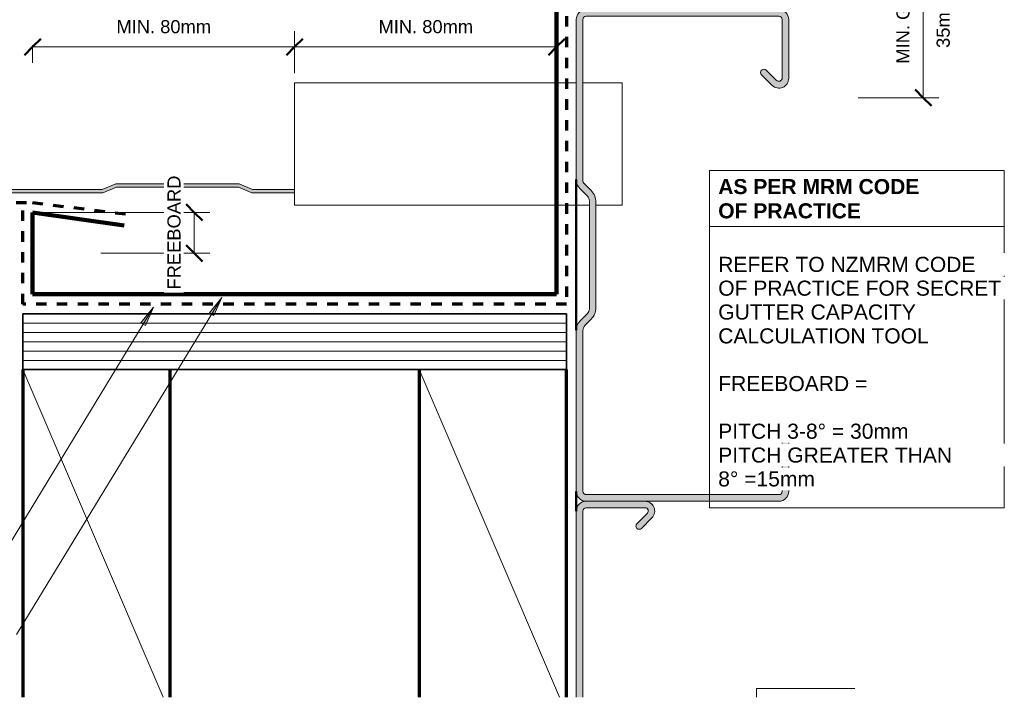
# Model space of a CAD drawing. Header units: millimetres. Extents: x 3507 to 4062, y 1847 to 2197.
# Tile 2 of 3: x 3762 to 4062, y 1847 to 2054. Entities that reach past the tile are written whole.
import ezdxf

# ---------------------------------------------------------------- set-up
doc = ezdxf.new("R2010")
doc.units = ezdxf.units.MM
doc.linetypes.add('Dash', pattern=[6.35, 3.175, -3.175])
for name, color, linetype, lineweight in [('A-ANNO-DIMS', 211, 'Continuous', 9), ('A-ANNO-DIMS-2', 211, 'Continuous', 9), ('A-ANNO-NOTE', 131, 'Continuous', 9), ('A-DETL', 90, 'Continuous', 13), ('A-DETL-GENF', 92, 'Continuous', 13), ('A-DETL-MEDM', 33, 'Continuous', 35), ('G-ANNO-TEXT', 231, 'Continuous', 9)]:
    doc.layers.add(name, color=color, linetype=linetype, lineweight=lineweight)
doc.styles.add('Arial_1', font='arial.ttf', dxfattribs={"height": 4})
doc.styles.add('Arial_2', font='arial.ttf', dxfattribs={"height": 2.3})
doc.styles.add('Arial_B', font='arialbd.ttf', dxfattribs={"height": 2.3})
doc.dimstyles.new('Diagonal', dxfattribs={"dimscale": 304.8, "dimtxt": 4.081038, "dimasz": 0.016404, "dimexe": 0.015748, "dimexo": 0.009843, "dimgap": 0.009843, "dimtad": 1, "dimdec": 0, "dimzin": 0, "dimdsep": 46, "dimtxsty": 'Arial_1', "dimblk1": 'OBLIQUE', "dimblk2": 'OBLIQUE', "dimsah": 1, "dimcen": 0.09, "dimazin": 0, "dimtfac": 1, "dimtdec": 4, "dimtix": 1, "dimtmove": 0, "dimatfit": 3, "dimfxl": 1, "dimtvp": 1, "dimtfill": 1, "dimtolj": 1, "dimtzin": 0, "dimarcsym": 2})

# ---------------------------------------------------------------- blocks, each defined once
blk = doc.blocks.new('Metalcraft Profiles4 - Metalcraft T-Rib-4992821-D CR 13 PARALLEL HIDDEN GUTTER _2 PART FLASHING_')
at = {"layer": 'A-DETL-GENF'}
blk.add_hatch(color=256, dxfattribs=at).paths.add_polyline_path([(700.78, 0), (700.78, 1), (687.96, 1), (683.85, 2.72), (646.15, 2.72), (642.04, 1), (600.09, 1), (599.43, 1.21), (598.83, 1.55), (598.3, 2), (597.88, 2.55), (582.5, 25.76), (581.92, 26.42), (581.22, 26.95), (580.41, 27.32), (577.86, 28.05), (575.27, 28.58), (572.65, 28.89), (570, 29), (567.35, 28.89), (564.73, 28.58), (562.14, 28.05), (559.59, 27.32), (558.78, 26.95), (558.08, 26.42), (557.5, 25.76), (542.12, 2.55), (541.7, 2), (541.17, 1.55), (540.57, 1.21), (539.91, 1), (497.96, 1), (493.85, 2.72), (456.15, 2.72), (452.04, 1), (410.09, 1), (409.43, 1.21), (408.83, 1.55), (408.3, 2), (407.88, 2.55), (392.5, 25.76), (391.92, 26.42), (391.22, 26.95), (390.41, 27.32), (387.86, 28.05), (385.27, 28.58), (382.65, 28.89), (380, 29), (377.35, 28.89), (374.73, 28.58), (372.14, 28.05), (369.59, 27.32), (368.78, 26.95), (368.08, 26.42), (367.5, 25.76), (361.78, 17.12), (361.78, 15.31), (368.33, 25.2), (368.76, 25.7), (369.3, 26.1), (369.9, 26.37), (372.38, 27.08), (374.89, 27.59), (377.43, 27.9), (380, 28), (382.57, 27.9), (385.11, 27.59), (387.62, 27.08), (390.1, 26.37), (390.7, 26.1), (391.24, 25.7), (391.67, 25.2), (407.18, 1.8), (407.95, 0.96), (408.91, 0.35), (410, 0), (452.24, 0), (456.35, 1.72), (493.65, 1.72), (497.76, 0), (540, 0), (541.09, 0.35), (542.05, 0.96), (542.82, 1.8), (558.33, 25.2), (558.76, 25.7), (559.3, 26.1), (559.9, 26.37), (562.38, 27.08), (564.89, 27.59), (567.43, 27.9), (570, 28), (572.57, 27.9), (575.11, 27.59), (577.62, 27.08), (580.1, 26.37), (580.7, 26.1), (581.24, 25.7), (581.67, 25.2), (597.18, 1.8), (597.95, 0.96), (598.91, 0.35), (600, 0), (642.24, 0), (646.35, 1.72), (683.65, 1.72), (687.76, 0)])
for p, q in [((642.04, 1), (600.09, 1)), ((646.15, 2.72), (642.04, 1)), ((642.24, 0), (646.35, 1.72)), ((683.85, 2.72), (646.15, 2.72)), ((646.35, 1.72), (683.65, 1.72)), ((683.65, 1.72), (687.76, 0)), ((687.96, 1), (683.85, 2.72)), ((700.78, 1), (687.96, 1)), ((600, 0), (642.24, 0)), ((687.76, 0), (700.78, 0))]:
    blk.add_line(p, q, dxfattribs=at)
blk = doc.blocks.new('Building Paper - Building Paper-4870014-D CR 13 PARALLEL HIDDEN GUTTER _2 PART FLASHING_')
at = {"layer": 'A-DETL-GENF', "linetype": 'Dash', "lineweight": 70}
blk.add_line((0, 0), (157.76, 0), dxfattribs=at)
blk = doc.blocks.new('Building Paper - Building Paper-4870015-D CR 13 PARALLEL HIDDEN GUTTER _2 PART FLASHING_')
at = {"layer": 'A-DETL-GENF', "linetype": 'Dash', "lineweight": 70}
blk.add_line((0, 0), (166, 0), dxfattribs=at)
blk = doc.blocks.new('Building Paper - Building Paper-5026497-D CR 13 PARALLEL HIDDEN GUTTER _2 PART FLASHING_')
at = {"layer": 'A-DETL-GENF', "linetype": 'Dash', "lineweight": 70}
blk.add_line((0, 0), (31, 0), dxfattribs=at)
blk = doc.blocks.new('Building Paper - Building Paper-5334677-D CR 13 PARALLEL HIDDEN GUTTER _2 PART FLASHING_')
at = {"layer": 'A-DETL-GENF', "linetype": 'Dash', "lineweight": 70}
blk.add_line((0, 0), (259, 0), dxfattribs=at)
blk = doc.blocks.new('Building Paper - Building Paper-4870023-D CR 13 PARALLEL HIDDEN GUTTER _2 PART FLASHING_')
at = {"layer": 'A-DETL-GENF', "linetype": 'Dash', "lineweight": 70}
blk.add_line((0, 0), (30.96, 0), dxfattribs=at)
blk = doc.blocks.new('Framing-Continuous _NZ_1 - 100 x 45-5026798-D CR 13 PARALLEL HIDDEN GUTTER _2 PART FLASHING_')
at = {"layer": 'A-DETL-GENF'}
for p, q in [((100, 45), (0, 45)), ((100, 42.86), (0, 0)), ((0, 0), (100, 0))]:
    blk.add_line(p, q, dxfattribs=at)
at = {"layer": 'A-DETL-GENF', "lineweight": 70}
for p, q in [((100, 45), (0, 45)), ((0, 0), (100, 0))]:
    blk.add_line(p, q, dxfattribs=at)
blk = doc.blocks.new('17mm Plywood1 - 17mm Plywood-5026495-D CR 13 PARALLEL HIDDEN GUTTER _2 PART FLASHING_')
at = {"layer": 'A-DETL-GENF'}
for p, q in [((0, 14.17), (166, 14.17)), ((0, 11.33), (166, 11.33)), ((0, 8.5), (166, 8.5)), ((0, 5.67), (166, 5.67)), ((0, 2.83), (166, 2.83))]:
    blk.add_line(p, q, dxfattribs=at)
at = {"layer": 'A-DETL-MEDM'}
for p, q in [((166, 17), (0, 17)), ((0, 17), (0, 0)), ((166, 0), (166, 17)), ((0, 0), (166, 0))]:
    blk.add_line(p, q, dxfattribs=at)
blk = doc.blocks.new('Metalcraft MSS Purlin-150x1 - Metalcraft MSS Purlin-150x65 2-V1-D CR 13 PARALLEL HIDDEN GUTTER _2 PART FLASHING_')
at = {"layer": 'A-DETL-GENF'}
blk.add_hatch(color=256, dxfattribs=at).paths.add_polyline_path([(5, 148.06), (5, 148), (61.85, 148), (62.11, 147.97), (62.35, 147.87), (62.56, 147.71), (62.71, 147.5), (62.81, 147.26), (62.85, 146.91), (62.85, 128.98), (62.82, 128.73), (62.72, 128.5), (62.57, 128.3), (62.37, 128.15), (62.14, 128.05), (61.89, 128.02), (61.64, 128.05), (61.41, 128.15), (61.21, 128.3), (57.97, 131.54), (57.77, 131.69), (57.53, 131.79), (57.27, 131.83), (57.01, 131.79), (56.77, 131.69), (56.56, 131.54), (56.4, 131.33), (56.3, 131.09), (56.27, 130.83), (56.3, 130.57), (56.4, 130.33), (56.56, 130.12), (59.78, 126.9), (60.4, 126.44), (61.12, 126.16), (61.89, 126.07), (62.66, 126.18), (63.37, 126.48), (63.98, 126.95), (64.45, 127.57), (64.75, 128.29), (64.85, 129.06), (64.85, 147), (64.75, 147.78), (64.45, 148.5), (63.97, 149.12), (63.35, 149.6), (62.62, 149.9), (61.85, 150), (5, 150)])
for p, q in [((61.85, 150), (5, 150)), ((5, 148), (61.85, 148)), ((62.85, 147.01), (62.85, 128.98)), ((56.56, 130.12), (59.78, 126.9)), ((61.21, 128.3), (57.97, 131.54))]:
    blk.add_line(p, q, dxfattribs=at)
for centre, radius, start, end in [((61.85, 147), 3, 360, 90), ((61.85, 147.01), 0.993, 0, 90), ((57.27, 130.83), 1, 45, 225), ((61.85, 129.06), 2.99, 226.0338, 0), ((61.89, 128.98), 0.959, 225, 0)]:
    blk.add_arc(centre, radius, start, end, dxfattribs=at)
blk = doc.blocks.new('Metalcraft MSS Purlin-150x1 - Metalcraft MSS Purlin-150x65-5026493-D CR 13 PARALLEL HIDDEN GUTTER _2 PART FLASHING_')
at = {"layer": 'A-DETL-GENF'}
blk.add_hatch(color=256, dxfattribs=at).paths.add_polyline_path([(3, -150), (61.85, -150), (62.62, -149.9), (63.35, -149.6), (63.97, -149.12), (64.45, -148.5), (64.75, -147.78), (64.85, -147), (64.85, -129.06), (64.75, -128.29), (64.45, -127.57), (63.98, -126.95), (63.37, -126.48), (62.66, -126.18), (61.89, -126.07), (61.12, -126.16), (60.4, -126.44), (59.78, -126.9), (56.56, -130.12), (56.4, -130.33), (56.3, -130.57), (56.27, -130.83), (56.3, -131.09), (56.4, -131.33), (56.56, -131.54), (56.77, -131.69), (57.01, -131.79), (57.27, -131.83), (57.53, -131.79), (57.77, -131.69), (57.97, -131.54), (61.21, -128.3), (61.41, -128.15), (61.64, -128.05), (61.89, -128.02), (62.14, -128.05), (62.37, -128.15), (62.57, -128.3), (62.72, -128.5), (62.82, -128.73), (62.85, -128.98), (62.85, -147.01), (62.81, -147.26), (62.71, -147.5), (62.56, -147.71), (62.35, -147.87), (62.11, -147.97), (61.85, -148), (3.09, -148), (2.81, -147.96), (2.55, -147.85), (2.32, -147.68), (2.15, -147.45), (2.04, -147.19), (2, -146.91), (2, -97.95), (2.08, -97.34), (2.31, -96.78), (2.69, -96.3), (4.53, -94.45), (5.32, -93.42), (5.82, -92.21), (5.99, -90.92), (5.99, -58.75), (5.82, -57.46), (5.32, -56.25), (4.53, -55.22), (2.38, -53.04), (2.22, -52.83), (2.06, -52.43), (2, -52), (2, -2.99), (2.03, -2.74), (2.13, -2.5), (2.29, -2.29), (2.5, -2.13), (2.74, -2.03), (2.99, -2), (61.85, -2), (62.11, -2.03), (62.35, -2.13), (62.56, -2.29), (62.71, -2.5), (62.81, -2.74), (62.85, -2.99), (62.85, -20.79), (62.81, -21.06), (62.71, -21.31), (62.54, -21.53), (62.32, -21.7), (62.06, -21.81), (61.79, -21.84), (61.52, -21.81), (61.26, -21.7), (61.04, -21.53), (57.97, -18.46), (57.77, -18.31), (57.53, -18.21), (57.27, -18.17), (57.01, -18.21), (56.77, -18.31), (56.56, -18.46), (56.4, -18.67), (56.3, -18.91), (56.27, -19.17), (56.3, -19.43), (56.4, -19.67), (56.56, -19.88), (59.78, -23.1), (60.4, -23.56), (61.12, -23.84), (61.89, -23.93), (62.66, -23.82), (63.37, -23.52), (63.98, -23.05), (64.45, -22.43), (64.75, -21.71), (64.85, -20.94), (64.85, -3), (64.75, -2.22), (64.45, -1.5), (63.97, -0.88), (63.35, -0.4), (62.62, -0.1), (61.85, 0), (3, 0), (2.22, -0.1), (1.5, -0.4), (0.88, -0.88), (0.4, -1.5), (0.1, -2.22), (0, -3), (0, -51.87), (0.14, -52.9), (0.53, -53.86), (1.17, -54.69), (3.41, -56.93), (3.72, -57.34), (3.92, -57.82), (3.99, -58.34), (3.99, -91.34), (3.92, -91.85), (3.72, -92.33), (3.41, -92.75), (1.17, -94.98), (0.53, -95.81), (0.14, -96.77), (0, -97.81), (0, -147), (0.1, -147.78), (0.4, -148.5), (0.88, -149.12), (1.5, -149.6), (2.22, -149.9), (2.38, -149.92)])
for p, q in [((61.85, 0), (3, 0)), ((0, -3), (0, -51.87)), ((2, -52), (2, -2.99)), ((2.99, -2), (61.85, -2)), ((62.85, -2.99), (62.85, -20.79)), ((64.85, -20.94), (64.85, -3)), ((56.56, -19.88), (59.78, -23.1)), ((61.04, -21.53), (57.97, -18.46)), ((4.53, -55.22), (2.49, -53.18)), ((1.17, -54.69), (3.41, -56.93)), ((3.99, -58.34), (3.99, -91.34)), ((5.99, -90.92), (5.99, -58.75)), ((3.41, -92.75), (1.17, -94.98)), ((2.69, -96.3), (4.53, -94.45)), ((0, -97.81), (0, -147)), ((2, -146.91), (2, -97.95)), ((59.78, -126.9), (56.56, -130.12)), ((57.97, -131.54), (61.21, -128.3)), ((62.85, -128.98), (62.85, -147.01)), ((64.85, -147), (64.85, -129.06)), ((3, -150), (61.85, -150)), ((61.85, -148), (3.09, -148))]:
    blk.add_line(p, q, dxfattribs=at)
for centre, radius, start, end in [((3, -3), 3, 90, 180), ((61.85, -3), 3, 0, 90), ((2.99, -2.99), 0.993, 90, 180), ((61.85, -2.99), 0.993, 360, 90), ((57.27, -19.17), 1, 45, 225), ((61.85, -20.94), 2.99, 226.0338, 0), ((61.79, -20.79), 1.06, 225, 0), ((3.99, -51.87), 3.99, 180, 225), ((3.67, -52), 1.67, 180, 225), ((2, -58.34), 1.99, 0, 45), ((1, -58.75), 4.99, 0, 45), ((2, -91.34), 1.99, 315, 360), ((1, -90.92), 4.99, 315, 0), ((3.99, -97.81), 3.99, 135, 180), ((4.34, -97.95), 2.34, 135, 180), ((61.85, -129.06), 2.99, 0, 133.9662), ((61.89, -128.98), 0.959, 0, 135), ((57.27, -130.83), 1, 135, 315), ((3, -147), 3, 180, 270), ((3.09, -146.91), 1.09, 180, 270), ((61.85, -147), 3, 270, 0), ((61.85, -147.01), 0.993, 270, 360)]:
    blk.add_arc(centre, radius, start, end, dxfattribs=at)
blk = doc.blocks.new('Paralle hidden gutter flashing - Paralle hidden gutter flashing-5026496-D CR 13 PARALLEL HIDDEN GUTTER _2 PART FLASHING_')
at = {"layer": 'A-DETL-GENF', "lineweight": 100}
for p, q in [((157, 154.5), (157, 144.5)), ((160, 0), (160, 154.5)), ((0, 0), (0, 25)), ((0, 25), (28, 21)), ((0, 0), (160, 0))]:
    blk.add_line(p, q, dxfattribs=at)
blk.add_arc((158.5, 154.5), 1.5, 0, 180, dxfattribs=at)
blk = doc.blocks.new('DIMBLOCK1-D CR 13 PARALLEL HIDDEN GUTTER _2 PART FLASHING_')
at = {"layer": 'A-ANNO-DIMS-2'}
for p, q in [((3845.8, 2045.62), (3845.8, 2050.42)), ((3765.8, 2045.62), (3765.8, 2046.16)), ((3765.8, 2045.62), (3845.8, 2045.62)), ((3765.8, 2045.62), (3765.8, 2040.82)), ((3845.8, 2045.62), (3845.8, 2037.66))]:
    blk.add_line(p, q, dxfattribs=at)
at = {"layer": 'A-ANNO-DIMS-2', "lineweight": 50}
for p, q in [((3765.8, 2045.62), (3768.3, 2048.12)), ((3845.8, 2045.62), (3848.3, 2048.12)), ((3765.8, 2045.62), (3763.3, 2043.12)), ((3845.8, 2045.62), (3843.3, 2043.12))]:
    blk.add_line(p, q, dxfattribs=at)
at = {"layer": 'A-ANNO-DIMS-2', "color": 0, "insert": (3791.42, 2053.82), "char_height": 4, "width": 34.5067, "attachment_point": 1, "line_spacing_factor": 0.941778, "style": 'Arial_1', "bg_fill": 3, "box_fill_scale": 1.25, "bg_fill_color": 256, "bg_fill_true_color": 13158600, "bg_fill_transparency": 0}
blk.add_mtext('MIN. 80mm', dxfattribs=at)
blk = doc.blocks.new('_Oblique')
at = {"color": 0, "linetype": 'ByBlock', "lineweight": -2}
blk.add_line((-0.5, -0.5), (0.5, 0.5), dxfattribs=at)
blk = doc.blocks.new('DIMBLOCK2-D CR 13 PARALLEL HIDDEN GUTTER _2 PART FLASHING_')
at = {"layer": 'A-ANNO-DIMS-2'}
for p, q in [((3845.8, 2045.62), (3845.8, 2050.42)), ((3845.8, 2045.62), (3925.8, 2045.62)), ((3845.8, 2045.62), (3845.8, 2037.66)), ((3925.8, 2045.62), (3925.8, 2046.16)), ((3925.8, 2045.62), (3925.8, 2040.82))]:
    blk.add_line(p, q, dxfattribs=at)
at = {"layer": 'A-ANNO-DIMS-2', "lineweight": 50}
for p, q in [((3845.8, 2045.62), (3848.3, 2048.12)), ((3925.8, 2045.62), (3928.3, 2048.12)), ((3845.8, 2045.62), (3843.3, 2043.12)), ((3925.8, 2045.62), (3923.3, 2043.12))]:
    blk.add_line(p, q, dxfattribs=at)
at = {"layer": 'A-ANNO-DIMS-2', "color": 0, "insert": (3871.42, 2053.82), "char_height": 4, "width": 34.5067, "attachment_point": 1, "line_spacing_factor": 0.941778, "style": 'Arial_1', "bg_fill": 3, "box_fill_scale": 1.25, "bg_fill_color": 256, "bg_fill_true_color": 13158600, "bg_fill_transparency": 0}
blk.add_mtext('MIN. 80mm', dxfattribs=at)
blk = doc.blocks.new('DIMBLOCK4-D CR 13 PARALLEL HIDDEN GUTTER _2 PART FLASHING_')
at = {"layer": 'A-ANNO-DIMS-2', "lineweight": 50}
for p, q in [((3815.16, 1995.14), (3812.66, 1997.64)), ((3815.16, 1995.14), (3817.66, 1992.64)), ((3815.16, 1982.64), (3812.66, 1985.14)), ((3815.16, 1982.64), (3817.66, 1980.14))]:
    blk.add_line(p, q, dxfattribs=at)
at = {"layer": 'A-ANNO-DIMS-2'}
for p, q in [((3815.16, 1995.14), (3768.8, 1995.14)), ((3815.16, 1982.64), (3815.16, 1995.14)), ((3815.16, 1995.14), (3819.96, 1995.14)), ((3815.16, 1982.64), (3786.66, 1982.64)), ((3815.16, 1982.64), (3819.96, 1982.64))]:
    blk.add_line(p, q, dxfattribs=at)
at = {"layer": 'A-ANNO-DIMS-2', "color": 0, "insert": (3806.97, 1971.6), "char_height": 4, "width": 41.5136, "attachment_point": 1, "rotation": 90, "line_spacing_factor": 0.941778, "style": 'Arial_1', "bg_fill": 3, "box_fill_scale": 1.25, "bg_fill_color": 256, "bg_fill_true_color": 13158600, "bg_fill_transparency": 0}
blk.add_mtext('FREEBOARD', dxfattribs=at)
blk = doc.blocks.new('SECRET GUTTER FREEBOARD NOTE - SECRET GUTTER FREEBOARD NOTE-5561932-D CR 13 PARALLEL HIDDEN GUTTER _2 PART FLASHING_')
at = {"layer": 'A-ANNO-NOTE'}
for p, q in [((-45, 0), (-45, -51.47)), ((-45, 0), (0, 0)), ((0, 0), (-45, 0)), ((-45, 0), (-45, -51.47)), ((0, -51.47), (0, 0)), ((0, -51.47), (0, 0)), ((-45, -8.55), (0, -8.55)), ((-45, -51.47), (0, -51.47)), ((-45, -51.47), (0, -51.47))]:
    blk.add_line(p, q, dxfattribs=at)
at = {"layer": 'A-ANNO-NOTE', "char_height": 2.3, "attachment_point": 1, "bg_fill": 3, "box_fill_scale": 1.25, "bg_fill_color": 256, "bg_fill_true_color": 13158600, "bg_fill_transparency": 0}
for s, insert, width, style in [('AS PER MRM CODE ', (-43.67, -1.31), 37.1983, 'Arial_B'), ('OF PRACTICE', (-43.67, -5.01), 25.9747, 'Arial_B'), ('REFER TO NZMRM CODE ', (-43.67, -13.18), 47.7806, 'Arial_2'), ('OF PRACTICE FOR SECRET ', (-43.67, -16.81), 51.789, 'Arial_2'), ('GUTTER CAPACITY ', (-43.67, -20.45), 36.6371, 'Arial_2'), ('CALCULATION TOOL', (-43.67, -24.09), 38.2405, 'Arial_2'), ('FREEBOARD = ', (-43.67, -31.37), 28.2996, 'Arial_2'), ('PITCH 3-8° = 30mm', (-43.67, -38.64), 34.6329, 'Arial_2'), ('PITCH GREATER THAN ', (-43.67, -42.28), 43.4515, 'Arial_2'), ('8° =15mm', (-43.67, -45.92), 17.7173, 'Arial_2')]:
    blk.add_mtext(s, dxfattribs=dict(at, insert=insert, width=width, style=style))
blk = doc.blocks.new('DIMBLOCK6-D CR 13 PARALLEL HIDDEN GUTTER _2 PART FLASHING_')
at = {"layer": 'A-ANNO-DIMS-2', "lineweight": 50}
for p, q in [((4037.7, 2075.95), (4035.2, 2078.45)), ((4037.7, 2075.95), (4040.2, 2073.45)), ((4037.7, 2030.14), (4035.2, 2032.64)), ((4037.7, 2030.14), (4040.2, 2027.64))]:
    blk.add_line(p, q, dxfattribs=at)
at = {"layer": 'A-ANNO-DIMS-2'}
for p, q in [((4037.7, 2075.95), (4018.69, 2075.95)), ((4037.7, 2075.95), (4037.7, 2030.14)), ((4037.7, 2075.95), (4042.5, 2075.95)), ((4037.7, 2030.14), (4017.83, 2030.14)), ((4037.7, 2030.14), (4042.5, 2030.14))]:
    blk.add_line(p, q, dxfattribs=at)
at = {"layer": 'A-ANNO-DIMS-2', "color": 0, "char_height": 4, "attachment_point": 1, "rotation": 90, "line_spacing_factor": 0.941778, "style": 'Arial_1', "bg_fill": 3, "box_fill_scale": 1.25, "bg_fill_color": 256, "bg_fill_true_color": 13158600, "bg_fill_transparency": 0}
for s, insert, width in [('MIN. GAP', (4029.51, 2040.52), 30.0616), ('35mm', (4041.79, 2045.33), 18.5342)]:
    blk.add_mtext(s, dxfattribs=dict(at, insert=insert, width=width))

msp = doc.modelspace()

# ---------------------------------------------------------------- hatches: boundary and pattern name
at = {"layer": 'G-ANNO-TEXT'}
for points in [[(3823.61, 1969.18), (3819.81, 1964.47), (3821.16, 1963.65)], [(3802.69, 1966.16), (3798.9, 1961.44), (3800.25, 1960.62)]]:
    msp.add_hatch(color=7, dxfattribs=at).paths.add_polyline_path(points)

# ---------------------------------------------------------------- linework, layer by layer
at = {"layer": 'A-DETL'}
for p, q in [((3931.8, 2034.66), (3845.8, 2034.66)), ((3845.8, 2034.66), (3845.8, 1997.37)), ((3945.8, 2034.66), (3933.8, 2034.66)), ((3945.8, 1997.37), (3945.8, 2034.66)), ((3845.8, 1997.37), (3935.79, 1997.37)), ((3937.79, 1997.37), (3945.8, 1997.37)), ((4016.8, 1849.83), (3986.85, 1849.83)), ((3986.85, 1849.83), (3986.85, 1847.14))]:
    msp.add_line(p, q, dxfattribs=at)
at = {"layer": 'A-DETL', "lineweight": 50}
for p, q in [((3931.8, 2005.13), (3931.8, 1959.19)), ((3931.8, 1909.99), (3931.8, 1903.99))]:
    msp.add_line(p, q, dxfattribs=at)
at = {"layer": 'G-ANNO-TEXT', "color": 7}
for p, q in [((3823.61, 1969.18), (3760.95, 1866.3)), ((3823.61, 1969.18), (3819.81, 1964.47)), ((3821.16, 1963.65), (3823.61, 1969.18)), ((3802.69, 1966.16), (3759.06, 1894.43)), ((3802.69, 1966.16), (3798.9, 1961.44)), ((3800.25, 1960.62), (3802.69, 1966.16)), ((3819.81, 1964.47), (3821.16, 1963.65)), ((3798.9, 1961.44), (3800.25, 1960.62))]:
    msp.add_line(p, q, dxfattribs=at)

# ---------------------------------------------------------------- block references
at = {"layer": 'A-DETL-GENF'}
for name, p in [('Paralle hidden gutter flashing - Paralle hidden gutter flashing-5026496-D CR 13 PARALLEL HIDDEN GUTTER _2 PART FLASHING_', (3765.8, 1970.14)), ('Metalcraft MSS Purlin-150x1 - Metalcraft MSS Purlin-150x65-5026493-D CR 13 PARALLEL HIDDEN GUTTER _2 PART FLASHING_', (3931.8, 2056.99)), ('Metalcraft Profiles4 - Metalcraft T-Rib-4992821-D CR 13 PARALLEL HIDDEN GUTTER _2 PART FLASHING_', (3145.03, 2001.14)), ('Building Paper - Building Paper-5334677-D CR 13 PARALLEL HIDDEN GUTTER _2 PART FLASHING_', (3506.8, 1998.14)), ('17mm Plywood1 - 17mm Plywood-5026495-D CR 13 PARALLEL HIDDEN GUTTER _2 PART FLASHING_', (3762.8, 1947.14))]:
    msp.add_blockref(name, p, dxfattribs=at)
for name, p, rotation in [('Building Paper - Building Paper-4870014-D CR 13 PARALLEL HIDDEN GUTTER _2 PART FLASHING_', (3928.8, 2124.9), 269.9999999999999), ('Building Paper - Building Paper-5026497-D CR 13 PARALLEL HIDDEN GUTTER _2 PART FLASHING_', (3762.8, 1967.14), 89.9999999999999), ('Building Paper - Building Paper-4870023-D CR 13 PARALLEL HIDDEN GUTTER _2 PART FLASHING_', (3765.8, 1998.14), 352.9999999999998), ('Building Paper - Building Paper-4870015-D CR 13 PARALLEL HIDDEN GUTTER _2 PART FLASHING_', (3928.8, 1967.14), 180), ('Framing-Continuous _NZ_1 - 100 x 45-5026798-D CR 13 PARALLEL HIDDEN GUTTER _2 PART FLASHING_', (3762.8, 1947.14), 269.9999999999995), ('Framing-Continuous _NZ_1 - 100 x 45-5026798-D CR 13 PARALLEL HIDDEN GUTTER _2 PART FLASHING_', (3883.8, 1947.14), 269.9999999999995), ('Metalcraft MSS Purlin-150x1 - Metalcraft MSS Purlin-150x65 2-V1-D CR 13 PARALLEL HIDDEN GUTTER _2 PART FLASHING_', (4081.8, 1842.14), 89.99999999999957)]:
    msp.add_blockref(name, p, dxfattribs=dict(at, rotation=rotation))

# ---------------------------------------------------------------- dimensions: what is measured, and where the dimension line sits
at = {"layer": 'A-ANNO-DIMS'}
dim = msp.add_linear_dim(base=(4037.7, 2030.14), p1=(4015.69, 2075.95), p2=(4014.83, 2030.14), angle=90, text='MIN. GAP\\X35mm', dimstyle='Diagonal', override={"dimpost": '<>', "dimfxl": 45.816782}, dxfattribs=at)
dim.commit()
dim.dimension.update_dxf_attribs({"geometry": 'DIMBLOCK6-D CR 13 PARALLEL HIDDEN GUTTER _2 PART FLASHING_', "text_midpoint": (4037.7, 2053.05)})

# ---------------------------------------------------------------- next in the draw order: block references
at = {"layer": 'A-ANNO-NOTE', "xscale": 2, "yscale": 2, "zscale": 2}
msp.add_blockref('SECRET GUTTER FREEBOARD NOTE - SECRET GUTTER FREEBOARD NOTE-5561932-D CR 13 PARALLEL HIDDEN GUTTER _2 PART FLASHING_', (4062.46, 2007.93), dxfattribs=at)

# ---------------------------------------------------------------- next in the draw order: dimensions: what is measured, and where the dimension line sits
at = {"layer": 'A-ANNO-DIMS'}
dim = msp.add_linear_dim(base=(3845.8, 2045.62), p1=(3765.8, 2049.16), p2=(3845.8, 2034.66), text='MIN. 80mm', dimstyle='Diagonal', override={"dimpost": '<>', "dimfxl": 81.302942}, dxfattribs=at)
dim.commit()
dim.dimension.update_dxf_attribs({"geometry": 'DIMBLOCK1-D CR 13 PARALLEL HIDDEN GUTTER _2 PART FLASHING_', "text_midpoint": (3805.8, 2050.67)})
dim = msp.add_linear_dim(base=(3815.16, 1995.14), p1=(3783.66, 1982.64), p2=(3765.8, 1995.14), angle=90, text='FREEBOARD', dimstyle='Diagonal', override={"dimpost": '<>', "dimfxl": 21.801051}, dxfattribs=at)
dim.commit()
dim.dimension.update_dxf_attribs({"geometry": 'DIMBLOCK4-D CR 13 PARALLEL HIDDEN GUTTER _2 PART FLASHING_', "text_midpoint": (3810.09, 1988.89)})

# ---------------------------------------------------------------- next in the draw order: dimensions: what is measured, and where the dimension line sits
dim = msp.add_linear_dim(base=(3925.8, 2045.62), p1=(3845.8, 2034.66), p2=(3925.8, 2049.16), text='MIN. 80mm', dimstyle='Diagonal', override={"dimpost": '<>', "dimfxl": 81.302942}, dxfattribs=at)
dim.commit()
dim.dimension.update_dxf_attribs({"geometry": 'DIMBLOCK2-D CR 13 PARALLEL HIDDEN GUTTER _2 PART FLASHING_', "text_midpoint": (3885.8, 2050.67)})

doc.saveas('drawing.dxf')
